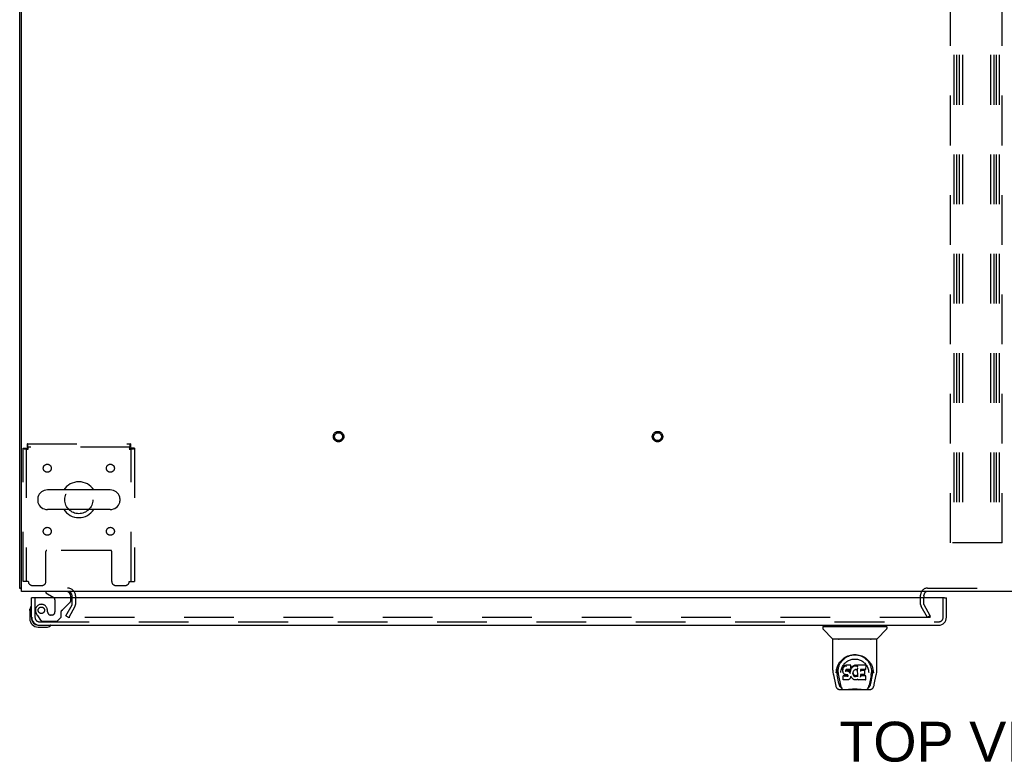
# Model space of a CAD drawing. Header units: inches. Extents: x 0 to 283, y 0 to 183.
# Tile 24 of 36: x 61 to 92, y 137 to 160. Entities that reach past the tile are written whole.
import ezdxf

# ---------------------------------------------------------------- set-up
doc = ezdxf.new("R2010")
doc.units = ezdxf.units.IN
doc.header["$LTSCALE"] = 15.583333
doc.header["$MEASUREMENT"] = 0
doc.linetypes.add('HIDDEN', pattern=[0.2, 0.1, -0.1])
doc.layers.get('0').update_dxf_attribs({"linetype": 'CONTINUOUS'})
for name, color, linetype in [('DEFAULT_2', 8, 'HIDDEN'), ('DIMENSIONS', 7, 'CONTINUOUS'), ('LEFTHAND_DOOR_ASSEMBLY', 7, 'CONTINUOUS')]:
    doc.layers.add(name, color=color, linetype=linetype)
doc.styles.get("Standard").update_dxf_attribs({"font": 'arial.ttf'})

msp = doc.modelspace()

# ---------------------------------------------------------------- linework, layer by layer
at = {"color": 3, "linetype": 'Continuous'}
for p, q in [((61.098, 142.224), (61.098, 177.894)), ((61.15, 142.12), (61.15, 178.005)), ((121.046, 142.12), (61.15, 142.12)), ((89.452, 141.977), (89.452, 141.916))]:
    msp.add_line(p, q, dxfattribs=at)
at = {"color": 7, "linetype": 'Continuous'}
for p, q in [((63.94, 145.301), (61.965, 145.301)), ((61.665, 145.038), (61.665, 144.951)), ((64.24, 145.038), (64.24, 144.951)), ((63.94, 144.689), (61.965, 144.689)), ((61.15, 142.224), (61.098, 142.224))]:
    msp.add_line(p, q, dxfattribs=at)
at = {"color": 3, "linetype": 'Continuous'}
for points in [[(61.122, 142.208), (61.119, 142.209), (61.115, 142.21), (61.113, 142.211), (61.11, 142.212), (61.107, 142.213), (61.105, 142.214), (61.103, 142.215), (61.102, 142.217), (61.1, 142.218), (61.099, 142.219), (61.099, 142.22), (61.098, 142.222), (61.098, 142.224)], [(61.15, 142.198), (61.148, 142.2), (61.144, 142.201), (61.14, 142.203), (61.137, 142.204), (61.133, 142.205), (61.129, 142.206), (61.122, 142.208)]]:
    msp.add_lwpolyline(points, dxfattribs=at)
at = {"color": 7, "linetype": 'Continuous'}
for centre, radius, start, end in [((62.952, 144.995), 0.562, 32.9567, 147.0433), ((61.965, 144.995), 0.306, 90, 164.3697), ((63.94, 144.995), 0.306, 15.6303, 90), ((61.808, 145.038), 0.144, 164.3697, 180), ((61.808, 144.951), 0.144, 180, 195.6303), ((61.965, 144.995), 0.306, 195.6303, 270), ((63.94, 144.995), 0.306, 270, 344.3697), ((64.096, 145.038), 0.144, 0, 15.6303), ((64.096, 144.951), 0.144, 344.3697, 360), ((62.952, 144.995), 0.562, 212.956, 327.044), ((89.567, 142.005), 0.115, 90, 115.2305)]:
    msp.add_arc(centre, radius, start, end, dxfattribs=at)
at = {"color": 3, "linetype": 'Continuous'}
for centre, radius, start, end in [((62.602, 141.977), 0.142, 0, 90), ((89.567, 142.005), 0.115, 115.2305, 180)]:
    msp.add_arc(centre, radius, start, end, dxfattribs=at)
at = {"layer": 'DEFAULT_2', "color": 8, "linetype": 'HIDDEN'}
for p, q in [((90.286, 143.641), (90.286, 177.641)), ((90.39, 177.641), (90.39, 143.641)), ((90.473, 177.641), (90.473, 143.641)), ((90.557, 177.641), (90.557, 143.641)), ((90.661, 177.641), (90.661, 143.641)), ((91.536, 177.641), (91.536, 143.641)), ((91.64, 177.641), (91.64, 143.641)), ((91.723, 177.641), (91.723, 143.641)), ((91.807, 177.641), (91.807, 143.641)), ((91.911, 143.641), (91.911, 177.641)), ((61.336, 146.745), (61.336, 146.641)), ((61.336, 146.745), (64.568, 146.745)), ((64.568, 146.745), (64.568, 146.641)), ((61.202, 142.432), (61.202, 146.611)), ((61.202, 146.611), (61.306, 146.611)), ((61.306, 146.611), (61.306, 142.432)), ((64.568, 146.641), (61.336, 146.641)), ((61.369, 146.578), (61.364, 146.592)), ((64.535, 146.578), (64.549, 146.582)), ((64.598, 142.432), (64.598, 146.611)), ((64.702, 146.611), (64.598, 146.611)), ((64.702, 146.611), (64.702, 142.432)), ((91.911, 143.641), (90.286, 143.641)), ((61.921, 142.432), (61.921, 143.377)), ((63.953, 143.407), (61.951, 143.407)), ((63.983, 142.432), (63.983, 143.377)), ((61.369, 142.432), (61.202, 142.432)), ((64.535, 142.432), (64.702, 142.432)), ((61.494, 142.307), (61.796, 142.307)), ((64.108, 142.307), (64.41, 142.307)), ((89.567, 142.224), (92.629, 142.224)), ((62.744, 141.714), (62.744, 141.977)), ((62.848, 141.977), (62.848, 141.714)), ((89.348, 141.715), (89.348, 142.005)), ((89.452, 141.977), (89.452, 142.005)), ((89.452, 141.715), (89.452, 141.916)), ((62.544, 141.359), (62.74, 141.699)), ((62.83, 141.647), (62.634, 141.307)), ((89.563, 141.307), (89.366, 141.647)), ((89.653, 141.359), (89.457, 141.699)), ((62.544, 141.359), (62.634, 141.307)), ((89.629, 141.307), (62.666, 141.307)), ((89.653, 141.359), (89.563, 141.307)), ((89.644, 141.32), (89.644, 141.372))]:
    msp.add_line(p, q, dxfattribs=at)
for points in [[(61.369, 146.578), (61.367, 146.596), (61.364, 146.615), (61.362, 146.633), (61.36, 146.65), (61.357, 146.666), (61.355, 146.682), (61.353, 146.696), (61.35, 146.708), (61.348, 146.719), (61.346, 146.728), (61.343, 146.735), (61.341, 146.74), (61.338, 146.743), (61.336, 146.745)], [(64.568, 146.745), (64.566, 146.743), (64.563, 146.74), (64.561, 146.735), (64.559, 146.728), (64.556, 146.719), (64.554, 146.708), (64.552, 146.696), (64.549, 146.682), (64.547, 146.666), (64.545, 146.65), (64.542, 146.633), (64.54, 146.615), (64.537, 146.596), (64.535, 146.578)], [(61.202, 146.611), (61.203, 146.608), (61.206, 146.606), (61.211, 146.603), (61.219, 146.601), (61.228, 146.599), (61.239, 146.596), (61.251, 146.594), (61.265, 146.592), (61.28, 146.589), (61.297, 146.587), (61.314, 146.585), (61.332, 146.582), (61.35, 146.58), (61.369, 146.578)], [(61.306, 146.611), (61.307, 146.608), (61.308, 146.606), (61.31, 146.603), (61.312, 146.601), (61.316, 146.599), (61.32, 146.596), (61.325, 146.594), (61.33, 146.592), (61.336, 146.589), (61.342, 146.587), (61.348, 146.585), (61.355, 146.582), (61.369, 146.578)], [(61.364, 146.592), (61.362, 146.598), (61.36, 146.605), (61.357, 146.611), (61.355, 146.617), (61.353, 146.622), (61.35, 146.627), (61.348, 146.631), (61.346, 146.634), (61.343, 146.637), (61.341, 146.639), (61.338, 146.64), (61.336, 146.641)], [(64.568, 146.641), (64.566, 146.64), (64.563, 146.639), (64.561, 146.637), (64.559, 146.634), (64.556, 146.631), (64.554, 146.627), (64.552, 146.622), (64.549, 146.617), (64.547, 146.611), (64.545, 146.605), (64.542, 146.598), (64.54, 146.592), (64.535, 146.578)], [(64.535, 146.578), (64.554, 146.58), (64.572, 146.582), (64.59, 146.585), (64.608, 146.587), (64.624, 146.589), (64.639, 146.592), (64.653, 146.594), (64.666, 146.596), (64.677, 146.599), (64.686, 146.601), (64.693, 146.603), (64.698, 146.606), (64.701, 146.608), (64.702, 146.611)], [(64.549, 146.582), (64.556, 146.585), (64.562, 146.587), (64.569, 146.589), (64.574, 146.592), (64.58, 146.594), (64.584, 146.596), (64.588, 146.599), (64.592, 146.601), (64.595, 146.603), (64.597, 146.606), (64.598, 146.608), (64.598, 146.611)], [(62.648, 141.332), (62.647, 141.33), (62.646, 141.328), (62.646, 141.326), (62.646, 141.325), (62.646, 141.324)], [(62.646, 141.324), (62.646, 141.323), (62.646, 141.321), (62.647, 141.319), (62.648, 141.317), (62.649, 141.315), (62.65, 141.314), (62.651, 141.312), (62.653, 141.311), (62.655, 141.31), (62.657, 141.309)], [(62.666, 141.307), (62.663, 141.307), (62.661, 141.307), (62.659, 141.308), (62.657, 141.309)], [(89.644, 141.32), (89.644, 141.319), (89.644, 141.318), (89.643, 141.316), (89.643, 141.315), (89.642, 141.313), (89.641, 141.312), (89.639, 141.311), (89.638, 141.31), (89.636, 141.309), (89.635, 141.308), (89.633, 141.307), (89.631, 141.307), (89.629, 141.307)], [(89.643, 141.326), (89.643, 141.324), (89.644, 141.323), (89.644, 141.321), (89.644, 141.32)]]:
    msp.add_lwpolyline(points, dxfattribs=at)
for centre, radius in [((71.098, 146.974), 0.164), ((71.098, 146.974), 0.124), ((81.098, 146.974), 0.164), ((81.098, 146.974), 0.124), ((61.963, 145.984), 0.125), ((63.942, 145.984), 0.125), ((62.952, 144.995), 0.438), ((61.963, 144.005), 0.125), ((63.942, 144.005), 0.125)]:
    msp.add_circle(centre, radius, dxfattribs=at)
for centre, radius, start, end in [((61.951, 143.377), 0.03, 90, 180), ((63.953, 143.377), 0.03, 0, 90), ((61.494, 142.432), 0.125, 180, 270), ((61.796, 142.432), 0.125, 270, 360), ((64.108, 142.432), 0.125, 180, 270), ((64.41, 142.432), 0.125, 270, 360), ((62.602, 141.977), 0.246, 0, 90), ((89.567, 142.005), 0.219, 90, 180), ((62.714, 141.714), 0.03, 330, 360), ((62.714, 141.714), 0.134, 330, 360), ((89.485, 141.715), 0.137, 180, 210), ((89.485, 141.715), 0.033, 180, 210)]:
    msp.add_arc(centre, radius, start, end, dxfattribs=at)
at = {"layer": 'LEFTHAND_DOOR_ASSEMBLY', "color": 7, "linetype": 'Continuous'}
for p, q in [((61.915, 142.12), (61.915, 142.081)), ((61.915, 142.081), (62.153, 141.943)), ((61.535, 141.916), (61.473, 141.916)), ((62.702, 141.916), (62.702, 141.963)), ((90.099, 141.916), (90.161, 141.916)), ((61.413, 141.521), (61.416, 141.559)), ((61.413, 141.521), (61.413, 141.265)), ((61.473, 141.308), (61.473, 141.265)), ((61.676, 141.062), (61.72, 141.062)), ((61.676, 141.002), (61.932, 141.002)), ((86.282, 141.014), (86.282, 140.96)), ((86.29, 141.022), (88.282, 141.022)), ((86.588, 140.637), (86.293, 140.932)), ((86.341, 141.022), (86.341, 141.062)), ((87.983, 140.637), (88.278, 140.932)), ((88.23, 141.022), (88.23, 141.062)), ((88.29, 141.014), (88.29, 140.96)), ((86.597, 139.649), (86.597, 140.613)), ((87.967, 140.621), (86.605, 140.621)), ((87.962, 140.628), (86.609, 140.628)), ((86.671, 140.628), (86.669, 140.625)), ((87.903, 140.625), (87.9, 140.628)), ((87.903, 140.625), (87.903, 140.625)), ((87.975, 139.649), (87.975, 140.613)), ((86.853, 139.904), (86.878, 139.938)), ((86.704, 139.565), (86.707, 139.622)), ((86.704, 139.565), (86.704, 139.565)), ((86.707, 139.622), (86.716, 139.676)), ((86.718, 139.682), (86.717, 139.628)), ((86.765, 139.575), (86.767, 139.549)), ((86.85, 139.579), (86.85, 139.578)), ((86.91, 139.702), (86.909, 139.677)), ((86.909, 139.643), (86.909, 139.677)), ((86.911, 139.618), (86.909, 139.643)), ((86.909, 139.642), (86.909, 139.642)), ((86.915, 139.727), (86.91, 139.702)), ((86.911, 139.667), (86.91, 139.702)), ((86.915, 139.593), (86.911, 139.618)), ((86.911, 139.618), (86.911, 139.617)), ((86.925, 139.751), (86.915, 139.727)), ((86.916, 139.692), (86.915, 139.727)), ((86.924, 139.569), (86.915, 139.593)), ((86.915, 139.593), (86.915, 139.593)), ((86.938, 139.548), (86.924, 139.569)), ((86.924, 139.569), (86.924, 139.569)), ((86.94, 139.773), (86.925, 139.751)), ((86.925, 139.716), (86.925, 139.751)), ((86.95, 139.783), (86.94, 139.773)), ((86.94, 139.738), (86.94, 139.773)), ((86.961, 139.791), (86.95, 139.783)), ((86.95, 139.747), (86.95, 139.783)), ((86.984, 139.801), (86.961, 139.791)), ((86.961, 139.754), (86.961, 139.791)), ((87.01, 139.809), (86.984, 139.801)), ((86.984, 139.765), (86.984, 139.801)), ((86.999, 139.645), (86.998, 139.631)), ((87.001, 139.658), (86.999, 139.645)), ((86.999, 139.625), (86.999, 139.643)), ((87, 139.619), (87.001, 139.655)), ((87.003, 139.662), (87.001, 139.658)), ((87.003, 139.651), (87.001, 139.655)), ((87.006, 139.664), (87.003, 139.661)), ((87.007, 139.648), (87.003, 139.651)), ((87.003, 139.615), (87.003, 139.651)), ((87.017, 139.667), (87.006, 139.664)), ((87.019, 139.645), (87.007, 139.648)), ((87.007, 139.612), (87.007, 139.648)), ((87.162, 139.809), (87.01, 139.809)), ((87.01, 139.773), (87.01, 139.809)), ((87.01, 139.773), (87.01, 139.771)), ((87.031, 139.668), (87.017, 139.667)), ((87.018, 139.608), (87.019, 139.645)), ((87.018, 139.607), (87.018, 139.608)), ((87.042, 139.646), (87.019, 139.645)), ((87.031, 139.669), (87.031, 139.668)), ((87.144, 139.668), (87.031, 139.668)), ((87.067, 139.644), (87.042, 139.646)), ((87.042, 139.609), (87.042, 139.646)), ((87.042, 139.607), (87.042, 139.609)), ((87.066, 139.606), (87.067, 139.607)), ((87.092, 139.639), (87.067, 139.644)), ((87.067, 139.607), (87.067, 139.644)), ((87.104, 139.633), (87.092, 139.639)), ((87.092, 139.602), (87.092, 139.639)), ((87.115, 139.625), (87.104, 139.633)), ((87.104, 139.597), (87.104, 139.633)), ((87.133, 139.607), (87.115, 139.625)), ((87.115, 139.589), (87.115, 139.625)), ((87.143, 139.593), (87.133, 139.607)), ((87.133, 139.571), (87.133, 139.607)), ((87.144, 139.668), (87.143, 139.669)), ((87.146, 139.635), (87.143, 139.593)), ((87.143, 139.556), (87.143, 139.593)), ((87.155, 139.669), (87.144, 139.668)), ((87.15, 139.657), (87.146, 139.635)), ((87.147, 139.6), (87.146, 139.635)), ((87.153, 139.669), (87.15, 139.657)), ((87.151, 139.623), (87.15, 139.657)), ((87.16, 139.682), (87.156, 139.67)), ((87.157, 139.645), (87.156, 139.671)), ((87.162, 139.696), (87.16, 139.682)), ((87.16, 139.682), (87.16, 139.682)), ((87.165, 139.702), (87.161, 139.693)), ((87.164, 139.755), (87.162, 139.809)), ((87.162, 139.774), (87.162, 139.809)), ((87.163, 139.72), (87.162, 139.696)), ((87.162, 139.696), (87.162, 139.696)), ((87.163, 139.72), (87.164, 139.755)), ((87.176, 139.722), (87.165, 139.702)), ((87.165, 139.667), (87.165, 139.702)), ((87.189, 139.742), (87.176, 139.722)), ((87.176, 139.687), (87.176, 139.722)), ((87.204, 139.76), (87.189, 139.742)), ((87.19, 139.706), (87.189, 139.742)), ((87.221, 139.776), (87.204, 139.76)), ((87.205, 139.724), (87.204, 139.76)), ((87.241, 139.79), (87.221, 139.776)), ((87.222, 139.74), (87.221, 139.776)), ((87.228, 139.57), (87.227, 139.544)), ((87.232, 139.596), (87.228, 139.57)), ((87.229, 139.566), (87.228, 139.57)), ((87.228, 139.531), (87.229, 139.566)), ((87.231, 139.554), (87.229, 139.566)), ((87.236, 139.607), (87.232, 139.595)), ((87.241, 139.618), (87.235, 139.607)), ((87.264, 139.8), (87.241, 139.79)), ((87.241, 139.754), (87.241, 139.79)), ((87.255, 139.64), (87.241, 139.618)), ((87.262, 139.649), (87.255, 139.64)), ((87.271, 139.655), (87.262, 139.648)), ((87.287, 139.806), (87.264, 139.8)), ((87.264, 139.763), (87.264, 139.8)), ((87.295, 139.664), (87.271, 139.655)), ((87.311, 139.808), (87.287, 139.806)), ((87.287, 139.769), (87.287, 139.806)), ((87.288, 139.767), (87.287, 139.769)), ((87.305, 139.667), (87.295, 139.664)), ((87.316, 139.667), (87.305, 139.667)), ((87.311, 139.808), (87.335, 139.807)), ((87.311, 139.771), (87.311, 139.808)), ((87.311, 139.77), (87.311, 139.771)), ((87.328, 139.664), (87.316, 139.667)), ((87.34, 139.66), (87.328, 139.664)), ((87.334, 139.769), (87.335, 139.771)), ((87.348, 139.805), (87.335, 139.807)), ((87.335, 139.771), (87.335, 139.807)), ((87.347, 139.769), (87.348, 139.805)), ((87.36, 139.801), (87.348, 139.805)), ((87.374, 139.707), (87.358, 139.667)), ((87.373, 139.793), (87.36, 139.801)), ((87.36, 139.765), (87.36, 139.801)), ((87.621, 139.807), (87.372, 139.807)), ((87.373, 139.758), (87.372, 139.807)), ((87.375, 139.709), (87.374, 139.709)), ((87.374, 139.709), (87.374, 139.708)), ((87.374, 139.708), (87.374, 139.708)), ((87.374, 139.708), (87.374, 139.708)), ((87.378, 139.455), (87.374, 139.707)), ((87.376, 139.714), (87.375, 139.712)), ((87.375, 139.712), (87.375, 139.711)), ((87.375, 139.711), (87.375, 139.71)), ((87.375, 139.71), (87.375, 139.709)), ((87.375, 139.709), (87.375, 139.709)), ((87.376, 139.715), (87.376, 139.714)), ((87.621, 139.668), (87.463, 139.668)), ((87.464, 139.668), (87.463, 139.61)), ((87.59, 139.645), (87.463, 139.645)), ((87.602, 139.524), (87.603, 139.631)), ((87.635, 139.682), (87.637, 139.791)), ((87.637, 139.821), (87.654, 139.797)), ((87.719, 139.609), (87.721, 139.578)), ((87.721, 139.578), (87.721, 139.578)), ((87.842, 139.727), (87.855, 139.676)), ((87.854, 139.682), (87.854, 139.628)), ((87.867, 139.565), (87.867, 139.565)), ((86.612, 139.506), (86.677, 139.2)), ((86.785, 139.232), (86.729, 139.509)), ((86.775, 139.485), (86.837, 139.181)), ((86.923, 139.476), (86.915, 139.468)), ((86.917, 139.355), (86.915, 139.468)), ((86.924, 139.348), (86.917, 139.355)), ((86.985, 139.477), (86.923, 139.476)), ((86.923, 139.44), (86.923, 139.476)), ((87.07, 139.348), (86.924, 139.348)), ((86.924, 139.348), (86.924, 139.348)), ((86.956, 139.53), (86.938, 139.548)), ((86.938, 139.548), (86.938, 139.548)), ((86.977, 139.516), (86.956, 139.53)), ((86.956, 139.53), (86.956, 139.53)), ((86.99, 139.511), (86.977, 139.516)), ((86.977, 139.516), (86.977, 139.516)), ((87.045, 139.477), (86.985, 139.477)), ((86.985, 139.44), (86.985, 139.477)), ((86.985, 139.44), (86.985, 139.439)), ((87.003, 139.509), (86.99, 139.511)), ((87.05, 139.509), (87.003, 139.509)), ((87.059, 139.478), (87.045, 139.477)), ((87.045, 139.44), (87.045, 139.477)), ((87.045, 139.44), (87.045, 139.439)), ((87.057, 139.508), (87.05, 139.509)), ((87.05, 139.509), (87.05, 139.509)), ((87.062, 139.506), (87.057, 139.508)), ((87.063, 139.481), (87.059, 139.478)), ((87.059, 139.441), (87.059, 139.478)), ((87.067, 139.503), (87.062, 139.506)), ((87.068, 139.485), (87.063, 139.481)), ((87.064, 139.444), (87.063, 139.481)), ((87.071, 139.498), (87.067, 139.503)), ((87.074, 139.493), (87.068, 139.485)), ((87.068, 139.449), (87.068, 139.485)), ((87.083, 139.35), (87.07, 139.348)), ((87.07, 139.348), (87.07, 139.348)), ((87.077, 139.486), (87.071, 139.498)), ((87.077, 139.461), (87.076, 139.486)), ((87.079, 139.473), (87.077, 139.486)), ((87.079, 139.467), (87.078, 139.477)), ((87.095, 139.354), (87.083, 139.35)), ((87.115, 139.368), (87.095, 139.354)), ((87.095, 139.354), (87.095, 139.354)), ((87.133, 139.385), (87.115, 139.368)), ((87.115, 139.368), (87.115, 139.368)), ((87.14, 139.396), (87.133, 139.385)), ((87.133, 139.385), (87.133, 139.385)), ((87.146, 139.407), (87.14, 139.396)), ((87.14, 139.396), (87.14, 139.396)), ((87.145, 139.549), (87.144, 139.55)), ((87.155, 139.429), (87.146, 139.407)), ((87.146, 139.407), (87.146, 139.407)), ((87.162, 139.453), (87.155, 139.43)), ((87.155, 139.43), (87.155, 139.429)), ((87.162, 139.464), (87.162, 139.465)), ((87.162, 139.465), (87.162, 139.465)), ((87.162, 139.463), (87.162, 139.464)), ((87.162, 139.464), (87.162, 139.464)), ((87.162, 139.463), (87.162, 139.463)), ((87.163, 139.461), (87.162, 139.453)), ((87.162, 139.453), (87.162, 139.453)), ((87.183, 139.426), (87.163, 139.461)), ((87.183, 139.426), (87.183, 139.425)), ((87.196, 139.407), (87.183, 139.425)), ((87.211, 139.39), (87.196, 139.407)), ((87.196, 139.407), (87.196, 139.407)), ((87.228, 139.375), (87.211, 139.39)), ((87.211, 139.39), (87.211, 139.39)), ((87.247, 139.361), (87.228, 139.375)), ((87.228, 139.375), (87.228, 139.375)), ((87.241, 139.53), (87.231, 139.554)), ((87.231, 139.519), (87.231, 139.554)), ((87.24, 139.495), (87.241, 139.53)), ((87.253, 139.508), (87.241, 139.53)), ((87.257, 139.356), (87.247, 139.361)), ((87.247, 139.361), (87.247, 139.361)), ((87.261, 139.498), (87.253, 139.508)), ((87.253, 139.472), (87.253, 139.508)), ((87.268, 139.352), (87.257, 139.356)), ((87.257, 139.356), (87.257, 139.356)), ((87.271, 139.49), (87.261, 139.498)), ((87.261, 139.462), (87.261, 139.498)), ((87.29, 139.346), (87.268, 139.352)), ((87.27, 139.454), (87.271, 139.49)), ((87.281, 139.483), (87.271, 139.49)), ((87.28, 139.447), (87.281, 139.483)), ((87.292, 139.479), (87.281, 139.483)), ((87.313, 139.344), (87.29, 139.346)), ((87.304, 139.476), (87.292, 139.479)), ((87.292, 139.442), (87.292, 139.479)), ((87.304, 139.476), (87.316, 139.476)), ((87.304, 139.44), (87.304, 139.476)), ((87.304, 139.438), (87.304, 139.44)), ((87.336, 139.347), (87.313, 139.344)), ((87.313, 139.344), (87.313, 139.344)), ((87.329, 139.478), (87.316, 139.476)), ((87.316, 139.439), (87.316, 139.476)), ((87.317, 139.438), (87.316, 139.439)), ((87.34, 139.482), (87.329, 139.478)), ((87.329, 139.441), (87.329, 139.478)), ((87.358, 139.354), (87.336, 139.347)), ((87.352, 139.487), (87.34, 139.482)), ((87.341, 139.445), (87.34, 139.482)), ((87.362, 139.494), (87.352, 139.487)), ((87.352, 139.45), (87.352, 139.487)), ((87.377, 139.365), (87.358, 139.354)), ((87.358, 139.354), (87.358, 139.354)), ((87.363, 139.458), (87.362, 139.494)), ((87.382, 139.365), (87.377, 139.365)), ((87.381, 139.447), (87.38, 139.448)), ((87.382, 139.356), (87.382, 139.365)), ((87.622, 139.348), (87.391, 139.348)), ((87.462, 139.513), (87.461, 139.438)), ((87.59, 139.513), (87.462, 139.513)), ((87.622, 139.473), (87.462, 139.473)), ((87.63, 139.356), (87.632, 139.463)), ((87.795, 139.482), (87.734, 139.181)), ((87.786, 139.232), (87.843, 139.509)), ((87.894, 139.2), (87.959, 139.506)), ((86.801, 139.046), (87.015, 139.046)), ((86.844, 139.125), (86.851, 139.125)), ((86.851, 139.125), (86.854, 139.116)), ((86.855, 139.113), (86.854, 139.116)), ((87.579, 139.039), (86.992, 139.039)), ((87.556, 139.046), (87.77, 139.046)), ((87.716, 139.113), (87.718, 139.116)), ((87.718, 139.116), (87.72, 139.125)), ((87.72, 139.125), (87.727, 139.125))]:
    msp.add_line(p, q, dxfattribs=at)
at = {"layer": 'LEFTHAND_DOOR_ASSEMBLY', "color": 8, "linetype": 'HIDDEN'}
for p, q in [((62.545, 142.12), (61.915, 142.12)), ((61.577, 141.916), (61.577, 141.308)), ((62.203, 141.856), (62.203, 141.477)), ((62.454, 141.55), (62.673, 141.769)), ((62.702, 141.84), (62.702, 141.916)), ((90.057, 141.308), (90.057, 141.916)), ((61.974, 141.477), (61.974, 141.465)), ((62.395, 141.313), (62.395, 141.492)), ((61.652, 141.364), (61.753, 141.22)), ((61.72, 141.166), (89.914, 141.166)), ((61.818, 141.187), (62.269, 141.187)), ((62.105, 141.379), (62.072, 141.379)), ((62.269, 141.187), (62.395, 141.313))]:
    msp.add_line(p, q, dxfattribs=at)
at = {"layer": 'LEFTHAND_DOOR_ASSEMBLY', "color": 3, "linetype": 'Continuous'}
for p, q in [((61.473, 141.308), (61.473, 141.916)), ((90.099, 141.916), (61.535, 141.916)), ((90.161, 141.308), (90.161, 141.916)), ((61.72, 141.062), (89.914, 141.062))]:
    msp.add_line(p, q, dxfattribs=at)
at = {"layer": 'LEFTHAND_DOOR_ASSEMBLY', "color": 7, "linetype": 'Continuous'}
for points in [[(86.668, 140.623), (86.667, 140.622), (86.667, 140.622), (86.666, 140.621), (86.666, 140.621), (86.667, 140.621)], [(86.669, 140.625), (86.668, 140.624), (86.668, 140.623)], [(87.904, 140.623), (87.903, 140.624), (87.903, 140.625)], [(87.905, 140.621), (87.905, 140.621), (87.905, 140.621), (87.905, 140.622), (87.904, 140.622), (87.904, 140.623)], [(86.716, 139.676), (86.729, 139.727), (86.746, 139.775), (86.766, 139.82), (86.789, 139.861), (86.815, 139.9), (86.843, 139.935), (86.874, 139.969), (86.907, 140), (86.943, 140.028), (86.982, 140.054), (87.023, 140.077), (87.065, 140.096), (87.109, 140.112), (87.153, 140.124), (87.197, 140.133), (87.242, 140.138), (87.286, 140.14), (87.33, 140.138), (87.374, 140.133), (87.418, 140.124), (87.463, 140.112), (87.506, 140.096), (87.549, 140.077), (87.589, 140.054), (87.628, 140.028), (87.664, 140), (87.698, 139.969), (87.728, 139.935), (87.756, 139.9), (87.782, 139.861), (87.805, 139.82), (87.825, 139.775), (87.842, 139.727)], [(86.765, 139.575), (86.764, 139.599), (86.765, 139.646), (86.77, 139.693), (86.779, 139.739), (86.793, 139.784), (86.81, 139.827), (86.83, 139.867), (86.853, 139.904)], [(86.878, 139.938), (86.905, 139.969), (86.934, 139.997)], [(86.917, 139.797), (86.934, 139.821), (86.953, 139.844), (86.972, 139.866), (86.993, 139.886), (87.016, 139.905), (87.039, 139.923), (87.065, 139.939), (87.091, 139.953), (87.118, 139.965), (87.145, 139.976), (87.174, 139.984), (87.202, 139.991), (87.23, 139.995), (87.258, 139.998), (87.285, 139.999), (87.313, 139.998), (87.341, 139.995), (87.369, 139.991), (87.397, 139.984), (87.425, 139.976), (87.453, 139.966), (87.48, 139.953), (87.507, 139.939), (87.532, 139.923), (87.555, 139.905), (87.578, 139.886), (87.599, 139.866), (87.619, 139.844), (87.637, 139.821)], [(86.934, 139.997), (86.963, 140.022), (86.994, 140.045), (87.025, 140.064)], [(87.025, 140.064), (87.057, 140.081), (87.089, 140.095), (87.121, 140.107)], [(87.121, 140.107), (87.154, 140.117), (87.187, 140.124), (87.219, 140.13), (87.252, 140.133), (87.284, 140.134), (87.317, 140.133), (87.35, 140.13), (87.382, 140.125), (87.414, 140.118)], [(87.414, 140.118), (87.447, 140.108), (87.479, 140.097), (87.511, 140.082)], [(87.511, 140.082), (87.543, 140.066), (87.574, 140.047), (87.605, 140.025), (87.634, 140), (87.663, 139.972), (87.69, 139.942), (87.716, 139.907), (87.739, 139.87), (87.76, 139.829), (87.778, 139.786), (87.791, 139.741), (87.801, 139.695), (87.806, 139.648)], [(86.597, 139.649), (86.597, 139.616), (86.601, 139.576), (86.606, 139.536), (86.612, 139.506)], [(86.717, 139.628), (86.718, 139.593), (86.722, 139.549), (86.729, 139.509)], [(86.85, 139.578), (86.852, 139.609), (86.858, 139.646)], [(86.858, 139.646), (86.866, 139.681), (86.876, 139.713), (86.888, 139.743)], [(86.888, 139.743), (86.902, 139.77), (86.917, 139.797)], [(86.909, 139.642), (86.909, 139.642), (86.91, 139.642), (86.91, 139.642), (86.91, 139.641), (86.911, 139.641), (86.911, 139.641)], [(86.911, 139.667), (86.911, 139.667), (86.911, 139.666), (86.911, 139.666), (86.912, 139.666), (86.912, 139.666), (86.913, 139.666)], [(86.911, 139.617), (86.911, 139.617), (86.911, 139.617), (86.911, 139.617), (86.912, 139.617), (86.912, 139.616), (86.912, 139.616)], [(86.915, 139.593), (86.915, 139.593), (86.916, 139.592), (86.916, 139.592), (86.916, 139.592), (86.917, 139.592)], [(86.916, 139.692), (86.916, 139.691), (86.916, 139.691), (86.916, 139.691), (86.917, 139.691), (86.917, 139.691), (86.918, 139.69)], [(86.924, 139.569), (86.925, 139.569), (86.925, 139.569), (86.926, 139.569), (86.926, 139.569)], [(86.925, 139.716), (86.926, 139.716), (86.926, 139.715), (86.926, 139.715), (86.926, 139.715), (86.927, 139.715), (86.927, 139.715)], [(86.94, 139.737), (86.94, 139.737), (86.941, 139.737), (86.941, 139.737), (86.941, 139.736), (86.941, 139.736), (86.942, 139.736)], [(86.95, 139.746), (86.95, 139.746), (86.95, 139.746), (86.95, 139.746), (86.951, 139.746), (86.951, 139.745), (86.951, 139.745)], [(86.961, 139.754), (86.961, 139.754), (86.961, 139.754), (86.961, 139.753), (86.962, 139.753), (86.962, 139.753), (86.962, 139.753)], [(86.984, 139.764), (86.984, 139.764), (86.984, 139.764), (86.984, 139.764), (86.984, 139.763), (86.985, 139.763), (86.985, 139.763)], [(86.996, 139.629), (86.997, 139.63), (86.997, 139.63), (86.998, 139.63), (86.998, 139.63), (86.998, 139.63), (86.998, 139.631)], [(86.997, 139.644), (86.998, 139.644), (86.998, 139.644), (86.999, 139.644), (86.999, 139.644), (86.999, 139.645), (86.999, 139.645)], [(86.997, 139.623), (86.997, 139.623), (86.998, 139.623), (86.998, 139.623), (86.998, 139.624), (86.999, 139.624), (86.999, 139.624)], [(86.998, 139.618), (86.999, 139.618), (86.999, 139.618), (86.999, 139.618), (87, 139.618), (87, 139.619), (87, 139.619)], [(86.999, 139.657), (87, 139.657), (87, 139.657), (87.001, 139.657), (87.001, 139.658), (87.001, 139.658)], [(87.001, 139.661), (87.002, 139.661), (87.002, 139.661), (87.003, 139.661), (87.003, 139.661)], [(87.002, 139.613), (87.002, 139.614), (87.002, 139.614), (87.002, 139.614), (87.003, 139.614), (87.003, 139.614), (87.003, 139.615)], [(87.005, 139.664), (87.005, 139.664), (87.005, 139.664), (87.006, 139.664), (87.006, 139.664)], [(87.006, 139.61), (87.006, 139.61), (87.006, 139.611), (87.006, 139.611), (87.007, 139.611), (87.007, 139.611), (87.007, 139.611)], [(87.017, 139.668), (87.017, 139.668), (87.017, 139.667), (87.017, 139.667)], [(87.091, 139.601), (87.091, 139.601), (87.091, 139.601), (87.091, 139.601), (87.091, 139.602), (87.091, 139.602), (87.092, 139.602)], [(87.103, 139.595), (87.103, 139.595), (87.103, 139.596), (87.104, 139.596), (87.104, 139.596), (87.104, 139.596), (87.104, 139.597)], [(87.114, 139.588), (87.114, 139.588), (87.114, 139.588), (87.114, 139.588), (87.115, 139.588), (87.115, 139.589), (87.115, 139.589)], [(87.131, 139.57), (87.132, 139.57), (87.132, 139.57), (87.132, 139.57), (87.133, 139.571), (87.133, 139.571), (87.133, 139.571)], [(87.144, 139.55), (87.144, 139.552), (87.144, 139.553), (87.143, 139.554), (87.143, 139.555)], [(87.149, 139.599), (87.148, 139.599), (87.148, 139.599), (87.148, 139.599), (87.147, 139.599), (87.147, 139.6), (87.147, 139.6)], [(87.153, 139.621), (87.152, 139.621), (87.152, 139.622), (87.151, 139.622), (87.151, 139.622), (87.151, 139.622), (87.151, 139.623)], [(87.155, 139.669), (87.155, 139.669), (87.155, 139.669), (87.155, 139.67), (87.154, 139.67)], [(87.156, 139.67), (87.156, 139.67), (87.156, 139.669), (87.155, 139.669)], [(87.159, 139.643), (87.158, 139.644), (87.158, 139.644), (87.157, 139.644), (87.157, 139.644), (87.157, 139.645), (87.157, 139.645)], [(87.16, 139.682), (87.16, 139.681), (87.16, 139.681), (87.159, 139.681), (87.159, 139.681), (87.158, 139.681)], [(87.161, 139.773), (87.161, 139.772), (87.161, 139.772), (87.161, 139.772), (87.16, 139.772), (87.16, 139.771), (87.16, 139.771)], [(87.162, 139.696), (87.162, 139.696), (87.161, 139.695), (87.161, 139.695), (87.161, 139.695), (87.16, 139.695), (87.16, 139.695)], [(87.163, 139.72), (87.163, 139.72), (87.163, 139.72), (87.162, 139.719), (87.162, 139.719), (87.162, 139.719), (87.161, 139.719)], [(87.167, 139.665), (87.167, 139.665), (87.166, 139.665), (87.166, 139.666), (87.166, 139.666), (87.165, 139.666), (87.165, 139.666)], [(87.178, 139.686), (87.178, 139.686), (87.177, 139.686), (87.177, 139.686), (87.177, 139.686), (87.177, 139.687), (87.176, 139.687)], [(87.191, 139.705), (87.191, 139.705), (87.191, 139.705), (87.19, 139.705), (87.19, 139.705), (87.19, 139.706), (87.19, 139.706)], [(87.206, 139.722), (87.206, 139.722), (87.206, 139.722), (87.205, 139.723), (87.205, 139.723), (87.205, 139.723), (87.205, 139.724)], [(87.223, 139.738), (87.223, 139.738), (87.223, 139.739), (87.222, 139.739), (87.222, 139.739), (87.222, 139.739), (87.222, 139.74)], [(87.228, 139.57), (87.228, 139.57), (87.228, 139.569), (87.228, 139.569), (87.227, 139.569), (87.227, 139.569), (87.226, 139.569)], [(87.232, 139.595), (87.232, 139.595), (87.231, 139.595), (87.231, 139.595), (87.231, 139.595), (87.23, 139.595)], [(87.235, 139.607), (87.235, 139.607), (87.235, 139.606), (87.235, 139.606), (87.234, 139.606), (87.234, 139.606)], [(87.241, 139.618), (87.241, 139.617), (87.24, 139.617), (87.24, 139.617), (87.239, 139.617)], [(87.242, 139.752), (87.242, 139.753), (87.242, 139.753), (87.242, 139.753), (87.242, 139.753), (87.241, 139.753), (87.241, 139.754)], [(87.255, 139.64), (87.255, 139.64), (87.255, 139.639), (87.254, 139.639), (87.254, 139.639), (87.253, 139.639)], [(87.262, 139.648), (87.262, 139.648), (87.262, 139.648), (87.261, 139.648), (87.261, 139.649)], [(87.264, 139.762), (87.264, 139.762), (87.264, 139.763), (87.264, 139.763), (87.264, 139.763), (87.264, 139.763), (87.264, 139.763)], [(87.271, 139.655), (87.271, 139.655), (87.271, 139.655), (87.27, 139.655)], [(87.295, 139.664), (87.294, 139.664), (87.294, 139.664), (87.294, 139.665)], [(87.305, 139.667), (87.305, 139.667), (87.305, 139.667), (87.305, 139.668)], [(87.316, 139.667), (87.317, 139.667), (87.317, 139.667), (87.317, 139.668)], [(87.328, 139.664), (87.328, 139.664), (87.328, 139.664), (87.329, 139.665)], [(87.34, 139.66), (87.34, 139.66), (87.342, 139.659), (87.344, 139.659), (87.346, 139.659), (87.348, 139.659), (87.35, 139.66), (87.352, 139.661), (87.354, 139.662), (87.356, 139.663), (87.357, 139.665), (87.358, 139.667), (87.358, 139.667)], [(87.34, 139.66), (87.34, 139.66), (87.34, 139.66), (87.34, 139.66)], [(87.347, 139.767), (87.347, 139.768), (87.347, 139.768), (87.347, 139.768), (87.347, 139.768), (87.347, 139.768), (87.347, 139.769)], [(87.359, 139.763), (87.359, 139.763), (87.36, 139.764), (87.36, 139.764), (87.36, 139.764), (87.36, 139.764), (87.36, 139.765)], [(87.375, 139.769), (87.375, 139.769), (87.374, 139.769), (87.374, 139.77), (87.374, 139.77), (87.374, 139.77), (87.374, 139.77)], [(87.375, 139.753), (87.375, 139.753), (87.375, 139.754), (87.374, 139.754), (87.374, 139.755), (87.374, 139.755), (87.374, 139.756)], [(87.374, 139.708), (87.374, 139.708), (87.374, 139.707)], [(87.374, 139.707), (87.374, 139.707), (87.374, 139.707), (87.374, 139.707)], [(87.461, 139.607), (87.461, 139.607), (87.461, 139.607), (87.462, 139.607), (87.462, 139.607), (87.462, 139.608), (87.462, 139.608)], [(87.462, 139.669), (87.462, 139.669), (87.462, 139.669), (87.463, 139.668), (87.463, 139.668), (87.463, 139.668), (87.463, 139.668)], [(87.621, 139.668), (87.622, 139.668), (87.624, 139.669), (87.627, 139.669), (87.629, 139.671), (87.63, 139.672), (87.632, 139.674), (87.633, 139.676), (87.634, 139.678), (87.635, 139.68), (87.635, 139.682)], [(87.654, 139.797), (87.669, 139.771), (87.683, 139.743)], [(87.683, 139.743), (87.695, 139.713), (87.705, 139.681), (87.714, 139.646), (87.719, 139.609)], [(87.795, 139.482), (87.796, 139.485), (87.797, 139.488), (87.797, 139.491), (87.798, 139.494), (87.798, 139.496), (87.799, 139.499), (87.799, 139.502), (87.8, 139.505), (87.8, 139.509), (87.801, 139.512), (87.801, 139.515), (87.802, 139.519), (87.802, 139.522), (87.802, 139.526), (87.803, 139.529), (87.803, 139.533), (87.804, 139.537), (87.804, 139.541), (87.804, 139.545), (87.805, 139.549), (87.806, 139.575)], [(87.806, 139.648), (87.808, 139.6), (87.806, 139.575)], [(87.843, 139.509), (87.849, 139.549), (87.853, 139.593), (87.854, 139.628)], [(87.855, 139.676), (87.864, 139.622), (87.867, 139.565)], [(87.959, 139.506), (87.965, 139.536), (87.971, 139.575), (87.974, 139.616), (87.975, 139.649)], [(86.767, 139.549), (86.768, 139.53), (86.772, 139.506), (86.775, 139.485)], [(86.916, 139.433), (86.916, 139.432), (86.916, 139.432), (86.916, 139.432), (86.917, 139.432), (86.917, 139.432), (86.917, 139.431)], [(86.917, 139.355), (86.917, 139.354), (86.918, 139.354), (86.918, 139.354), (86.919, 139.354)], [(86.917, 139.355), (86.917, 139.355), (86.917, 139.355)], [(86.923, 139.439), (86.923, 139.439), (86.923, 139.439), (86.923, 139.439), (86.924, 139.438), (86.924, 139.438), (86.924, 139.438)], [(86.924, 139.348), (86.924, 139.348), (86.924, 139.348), (86.924, 139.348), (86.925, 139.348), (86.925, 139.348), (86.925, 139.348)], [(86.938, 139.548), (86.938, 139.548), (86.939, 139.548), (86.939, 139.548), (86.939, 139.548), (86.94, 139.548)], [(86.956, 139.53), (86.956, 139.53), (86.956, 139.53), (86.957, 139.53), (86.957, 139.53)], [(86.977, 139.516), (86.978, 139.516), (86.978, 139.516), (86.978, 139.516)], [(86.99, 139.511), (86.99, 139.511), (86.99, 139.512), (86.99, 139.512)], [(87.003, 139.509), (87.003, 139.509), (87.003, 139.509), (87.003, 139.51)], [(87.057, 139.508), (87.057, 139.508), (87.057, 139.508), (87.057, 139.509)], [(87.059, 139.442), (87.059, 139.441), (87.059, 139.441), (87.059, 139.441), (87.059, 139.44), (87.06, 139.44), (87.06, 139.44)], [(87.062, 139.506), (87.062, 139.506), (87.063, 139.506), (87.063, 139.507)], [(87.064, 139.444), (87.064, 139.444), (87.064, 139.444), (87.064, 139.443), (87.064, 139.443), (87.065, 139.443), (87.065, 139.443)], [(87.067, 139.503), (87.067, 139.503), (87.067, 139.503), (87.068, 139.503), (87.068, 139.503)], [(87.068, 139.449), (87.069, 139.449), (87.069, 139.449), (87.069, 139.448), (87.069, 139.448), (87.07, 139.448), (87.07, 139.448)], [(87.071, 139.498), (87.071, 139.498), (87.071, 139.498), (87.072, 139.498), (87.072, 139.498)], [(87.077, 139.486), (87.077, 139.486), (87.077, 139.486), (87.077, 139.486), (87.078, 139.486), (87.079, 139.486)], [(87.077, 139.46), (87.077, 139.46), (87.077, 139.46), (87.077, 139.46), (87.078, 139.46), (87.078, 139.459), (87.078, 139.459)], [(87.079, 139.473), (87.079, 139.473), (87.079, 139.472), (87.08, 139.472), (87.08, 139.472), (87.081, 139.472), (87.081, 139.472)], [(87.079, 139.466), (87.079, 139.466), (87.079, 139.466), (87.079, 139.466), (87.08, 139.465), (87.08, 139.465), (87.08, 139.465)], [(87.083, 139.35), (87.082, 139.35), (87.082, 139.35), (87.082, 139.35)], [(87.095, 139.354), (87.094, 139.354), (87.094, 139.354), (87.094, 139.354)], [(87.115, 139.368), (87.115, 139.368), (87.115, 139.368), (87.115, 139.368), (87.114, 139.368)], [(87.133, 139.385), (87.133, 139.385), (87.133, 139.385), (87.132, 139.385), (87.132, 139.385), (87.132, 139.385)], [(87.14, 139.396), (87.14, 139.395), (87.14, 139.395), (87.139, 139.395), (87.139, 139.395)], [(87.146, 139.407), (87.146, 139.406), (87.145, 139.406), (87.145, 139.406), (87.144, 139.406)], [(87.155, 139.429), (87.155, 139.429), (87.155, 139.429), (87.155, 139.429), (87.154, 139.429), (87.154, 139.429)], [(87.162, 139.453), (87.162, 139.453), (87.162, 139.453), (87.162, 139.453), (87.161, 139.452), (87.161, 139.452), (87.16, 139.452)], [(87.162, 139.465), (87.162, 139.466), (87.162, 139.466)], [(87.163, 139.462), (87.163, 139.462), (87.163, 139.462), (87.163, 139.462), (87.163, 139.462), (87.163, 139.462), (87.162, 139.462), (87.162, 139.463)], [(87.163, 139.461), (87.163, 139.461), (87.163, 139.461), (87.163, 139.462), (87.163, 139.462)], [(87.183, 139.425), (87.183, 139.425), (87.184, 139.425), (87.184, 139.425), (87.185, 139.425)], [(87.196, 139.407), (87.196, 139.407), (87.197, 139.407), (87.197, 139.406), (87.197, 139.407), (87.198, 139.407)], [(87.211, 139.39), (87.212, 139.39), (87.212, 139.39), (87.212, 139.39), (87.213, 139.39)], [(87.227, 139.544), (87.227, 139.543), (87.227, 139.543), (87.227, 139.543), (87.226, 139.543), (87.226, 139.542), (87.225, 139.542)], [(87.228, 139.531), (87.228, 139.531), (87.228, 139.531), (87.228, 139.53), (87.227, 139.53), (87.227, 139.53), (87.226, 139.53)], [(87.228, 139.375), (87.229, 139.375), (87.229, 139.375), (87.229, 139.375), (87.23, 139.375)], [(87.231, 139.519), (87.231, 139.519), (87.23, 139.518), (87.23, 139.518), (87.23, 139.518), (87.229, 139.518), (87.229, 139.518)], [(87.24, 139.495), (87.24, 139.494), (87.24, 139.494), (87.24, 139.494), (87.239, 139.494), (87.239, 139.493), (87.239, 139.493)], [(87.247, 139.361), (87.247, 139.361), (87.247, 139.361), (87.247, 139.361), (87.248, 139.361)], [(87.251, 139.471), (87.251, 139.471), (87.252, 139.471), (87.252, 139.471), (87.252, 139.471), (87.253, 139.472), (87.253, 139.472)], [(87.257, 139.356), (87.257, 139.356), (87.258, 139.356), (87.258, 139.356)], [(87.259, 139.461), (87.26, 139.461), (87.26, 139.461), (87.26, 139.461), (87.26, 139.462), (87.261, 139.462), (87.261, 139.462)], [(87.268, 139.352), (87.268, 139.352), (87.268, 139.352), (87.269, 139.352)], [(87.269, 139.452), (87.269, 139.453), (87.269, 139.453), (87.27, 139.453), (87.27, 139.453), (87.27, 139.453), (87.27, 139.454)], [(87.28, 139.445), (87.28, 139.445), (87.28, 139.446), (87.28, 139.446), (87.28, 139.446), (87.28, 139.446), (87.28, 139.447)], [(87.29, 139.346), (87.29, 139.346), (87.29, 139.346), (87.291, 139.347)], [(87.291, 139.441), (87.291, 139.441), (87.291, 139.441), (87.291, 139.441), (87.292, 139.441), (87.292, 139.442), (87.292, 139.442)], [(87.329, 139.44), (87.329, 139.44), (87.329, 139.44), (87.329, 139.44), (87.329, 139.441), (87.329, 139.441), (87.329, 139.441)], [(87.336, 139.347), (87.336, 139.347), (87.336, 139.347), (87.336, 139.347)], [(87.341, 139.444), (87.341, 139.444), (87.341, 139.444), (87.341, 139.444), (87.341, 139.444), (87.341, 139.445), (87.341, 139.445)], [(87.353, 139.449), (87.353, 139.449), (87.353, 139.449), (87.352, 139.45), (87.352, 139.45), (87.352, 139.45), (87.352, 139.45)], [(87.357, 139.354), (87.358, 139.354), (87.358, 139.354), (87.358, 139.354)], [(87.378, 139.491), (87.377, 139.492), (87.376, 139.493), (87.376, 139.494), (87.375, 139.494), (87.374, 139.495), (87.373, 139.495), (87.373, 139.495), (87.372, 139.496), (87.371, 139.496), (87.37, 139.496), (87.369, 139.496), (87.369, 139.496)], [(87.376, 139.366), (87.376, 139.365), (87.376, 139.365), (87.376, 139.365), (87.377, 139.365), (87.377, 139.365), (87.377, 139.365)], [(87.38, 139.448), (87.379, 139.45), (87.379, 139.451), (87.379, 139.453)], [(87.384, 139.366), (87.384, 139.365), (87.383, 139.365), (87.383, 139.365), (87.383, 139.365), (87.383, 139.365), (87.382, 139.365)], [(87.382, 139.356), (87.382, 139.354), (87.383, 139.353), (87.384, 139.351), (87.385, 139.35), (87.387, 139.349), (87.388, 139.348), (87.39, 139.348), (87.391, 139.348)], [(87.459, 139.435), (87.459, 139.435), (87.46, 139.435), (87.46, 139.436), (87.46, 139.436), (87.46, 139.436), (87.46, 139.436)], [(87.46, 139.513), (87.461, 139.513), (87.461, 139.513), (87.461, 139.513), (87.461, 139.513), (87.462, 139.513), (87.462, 139.513)], [(87.59, 139.513), (87.592, 139.513), (87.593, 139.513), (87.595, 139.514), (87.597, 139.515), (87.598, 139.516), (87.599, 139.517), (87.6, 139.518), (87.601, 139.52), (87.601, 139.522), (87.602, 139.524)], [(87.622, 139.348), (87.623, 139.348), (87.624, 139.348), (87.626, 139.349), (87.627, 139.35), (87.628, 139.351), (87.629, 139.353), (87.63, 139.354), (87.63, 139.356)], [(86.677, 139.2), (86.68, 139.187), (86.685, 139.169), (86.69, 139.152), (86.695, 139.137), (86.7, 139.123), (86.706, 139.111), (86.713, 139.1), (86.72, 139.089), (86.728, 139.079), (86.737, 139.071), (86.748, 139.063), (86.759, 139.056), (86.771, 139.051), (86.784, 139.047)], [(86.784, 139.047), (86.798, 139.046), (86.801, 139.046)], [(86.785, 139.232), (86.789, 139.216), (86.793, 139.197), (86.799, 139.181), (86.804, 139.166), (86.81, 139.153), (86.817, 139.143), (86.823, 139.134), (86.831, 139.128), (86.838, 139.125), (86.844, 139.125)], [(86.837, 139.181), (86.839, 139.171), (86.842, 139.159), (86.845, 139.147), (86.848, 139.135), (86.851, 139.125)], [(86.891, 139.094), (86.886, 139.094), (86.881, 139.094), (86.876, 139.095), (86.872, 139.097), (86.867, 139.099), (86.864, 139.102), (86.86, 139.105), (86.857, 139.108), (86.855, 139.112), (86.855, 139.113)], [(86.855, 139.113), (86.86, 139.101), (86.867, 139.09), (86.874, 139.08), (86.88, 139.071), (86.888, 139.064), (86.895, 139.057), (86.904, 139.052), (86.913, 139.048), (86.923, 139.046), (86.93, 139.046)], [(87.015, 139.046), (87.036, 139.046), (87.06, 139.048), (87.084, 139.05), (87.11, 139.053), (87.137, 139.055), (87.166, 139.058), (87.195, 139.06), (87.224, 139.062), (87.255, 139.063), (87.285, 139.064), (87.316, 139.063), (87.346, 139.062), (87.376, 139.06), (87.405, 139.058), (87.434, 139.055), (87.461, 139.053), (87.487, 139.05), (87.512, 139.048), (87.535, 139.046), (87.556, 139.046)], [(87.015, 139.046), (87.039, 139.046), (87.068, 139.048), (87.097, 139.051), (87.127, 139.053), (87.158, 139.056), (87.189, 139.058), (87.221, 139.06), (87.253, 139.062), (87.286, 139.062), (87.318, 139.062), (87.35, 139.06), (87.381, 139.058), (87.413, 139.056), (87.444, 139.053), (87.474, 139.051), (87.503, 139.048), (87.532, 139.046), (87.556, 139.046)], [(87.641, 139.046), (87.648, 139.046), (87.658, 139.048), (87.667, 139.052), (87.676, 139.058), (87.684, 139.064), (87.691, 139.071), (87.698, 139.08), (87.704, 139.09), (87.711, 139.102), (87.716, 139.113)], [(87.68, 139.094), (87.685, 139.094), (87.69, 139.094), (87.695, 139.095), (87.7, 139.097), (87.704, 139.099), (87.708, 139.102), (87.711, 139.105), (87.714, 139.108), (87.716, 139.112), (87.716, 139.113)], [(87.72, 139.125), (87.723, 139.135), (87.726, 139.147), (87.729, 139.159), (87.732, 139.171), (87.734, 139.181)], [(87.727, 139.125), (87.733, 139.125), (87.741, 139.128), (87.748, 139.134), (87.755, 139.143), (87.761, 139.153), (87.767, 139.166), (87.773, 139.181), (87.778, 139.198), (87.782, 139.216), (87.786, 139.232)], [(87.77, 139.046), (87.773, 139.046), (87.786, 139.047)], [(87.786, 139.047), (87.799, 139.051), (87.812, 139.056), (87.823, 139.062), (87.833, 139.07), (87.843, 139.079), (87.851, 139.089), (87.858, 139.099), (87.865, 139.111), (87.871, 139.123), (87.876, 139.137), (87.882, 139.152), (87.887, 139.169), (87.891, 139.187), (87.894, 139.2)]]:
    msp.add_lwpolyline(points, dxfattribs=at)
at = {"layer": 'LEFTHAND_DOOR_ASSEMBLY', "color": 8, "linetype": 'HIDDEN'}
msp.add_circle((61.777, 141.529), 0.101, dxfattribs=at)
at = {"layer": 'LEFTHAND_DOOR_ASSEMBLY', "color": 7, "linetype": 'Continuous'}
for centre, radius, start, end in [((62.545, 141.963), 0.157, 0, 90), ((62.103, 141.856), 0.1, 36.5468, 59.908), ((61.663, 141.521), 0.25, 149.1101, 180), ((61.461, 141.642), 0.015, 96.3796, 149.1101), ((61.458, 141.642), 0.015, 0, 83.6204), ((61.676, 141.265), 0.263, 180, 270), ((61.676, 141.265), 0.203, 180, 270), ((61.932, 141.252), 0.25, 270, 300.8899), ((62.053, 141.047), 0.015, 6.3796, 90), ((62.053, 141.05), 0.015, 300.8899, 353.6204), ((86.29, 141.014), 0.00787, 90, 180), ((86.321, 140.96), 0.0394, 180, 225), ((88.25, 140.96), 0.0394, 315, 360), ((88.282, 141.014), 0.00787, 0, 90), ((86.609, 140.658), 0.0295, 225, 270), ((86.605, 140.613), 0.00787, 90, 180), ((86.778, 140.64), 0.0197, 270, 323.006), ((87.793, 140.64), 0.0197, 216.994, 270), ((87.962, 140.658), 0.0295, 270, 315), ((87.967, 140.613), 0.00787, 0, 90), ((86.992, 139.058), 0.0197, 220.2179, 270), ((87.579, 139.058), 0.0197, 270, 319.7821)]:
    msp.add_arc(centre, radius, start, end, dxfattribs=at)
at = {"layer": 'LEFTHAND_DOOR_ASSEMBLY', "color": 8, "linetype": 'HIDDEN'}
for centre, radius, start, end in [((62.103, 141.856), 0.1, 0, 36.5468), ((62.602, 141.84), 0.1, 315, 360), ((61.777, 141.529), 0.187, 17.8482, 196.8439), ((61.967, 141.586), 0.386, 196.8439, 215.1), ((61.581, 141.465), 0.393, 1.6599, 17.9298), ((62.072, 141.477), 0.098, 180, 270), ((62.105, 141.477), 0.098, 270, 360), ((62.434, 141.492), 0.039, 111.6096, 180), ((62.383, 141.621), 0.1, 291.6096, 315), ((61.72, 141.308), 0.142, 180, 270), ((61.818, 141.266), 0.079, 215.1, 270), ((89.914, 141.308), 0.142, 270, 360)]:
    msp.add_arc(centre, radius, start, end, dxfattribs=at)
at = {"layer": 'LEFTHAND_DOOR_ASSEMBLY', "color": 3, "linetype": 'Continuous'}
for centre, start, end in [((61.72, 141.308), 180, 270), ((89.914, 141.308), 270, 360)]:
    msp.add_arc(centre, 0.246, start, end, dxfattribs=at)
at = {"layer": 'LEFTHAND_DOOR_ASSEMBLY', "color": 7, "linetype": 'Continuous'}
for centre, major_axis, ratio, start_param, end_param in [((86.92, 139.703), (0.004, 0.0113), 0.082603, -3.358849, -3.237788), ((86.93, 139.725), (0.00493, 0.00872), 0.139701, -3.375731, -3.231538), ((86.947, 139.745), (0.00667, 0.00805), 0.161626, -3.329134, -3.201937), ((86.996, 139.633), (-0.00245, 0.00904), 0.086305, -3.009796, -2.851612), ((86.997, 139.625), (-0.00334, 0.00617), 0.202659, -3.013778, -2.795609), ((86.998, 139.62), (-0.0051, 0.00558), 0.236803, -3.069215, -2.893885), ((87.001, 139.615), (0.00537, -0.00361), 0.301523, 0.056707, 0.196496), ((87.127, 139.579), (-0.00628, 0.00793), 0.164287, -3.076154, -2.942496), ((87.145, 139.554), (-0.00129, 0.00383), 0.306196, 0.760017, 1.08509), ((87.16, 139.775), (-0.00006, 0.00283), 0.69468, -2.388692, -1.626091), ((87.375, 139.772), (-0.00005, 0.00283), 0.694711, -4.711973, -3.921462), ((87.375, 139.757), (-0.00119, 0.00309), 0.517372, 0.955426, 1.594301), ((87.461, 139.61), (0.00005, 0.00283), 0.694711, -2.361723, -1.571213), ((87.59, 139.631), (0, 0.0133), 0.999848, -1.588252, 0), ((87.621, 139.791), (0, 0.0161), 0.999848, -1.588252, 0), ((86.917, 139.436), (0.00133, 0.0034), 0.413699, -3.931587, -3.404362), ((86.926, 139.441), (0.00243, 0.00249), 0.565489, -3.661377, -3.398136), ((87.07, 139.449), (0.00623, 0.00529), 0.230667, 2.952001, 3.091843), ((87.081, 139.467), (0.00377, 0.00659), 0.191545, -3.454301, -3.256285), ((87.081, 139.474), (0.00243, 0.00802), 0.107328, -3.463611, -3.284363), ((87.246, 139.481), (-0.00646, 0.00915), 0.140046, -3.074302, -2.951316), ((87.369, 139.485), (0, 0.0108), 0.999848, 0, 0.641022), ((87.38, 139.452), (-0.00163, 0.00422), 0.284259, 0.65996, 1.068541), ((87.459, 139.438), (0.00005, 0.00283), 0.694711, -2.361723, -1.571213), ((87.622, 139.463), (0, 0.0104), 0.999848, -1.588252, 0)]:
    msp.add_ellipse(centre, major_axis=major_axis, ratio=ratio, start_param=start_param, end_param=end_param, dxfattribs=at)

# ---------------------------------------------------------------- texts
at = {"layer": 'DIMENSIONS', "color": 2, "linetype": 'Continuous', "insert": (91.066, 138.034), "char_height": 1.25, "width": 8.51766, "attachment_point": 2, "line_spacing_factor": 0.9}
msp.add_mtext('TOP VIEW', dxfattribs=at)

doc.saveas('drawing.dxf')
